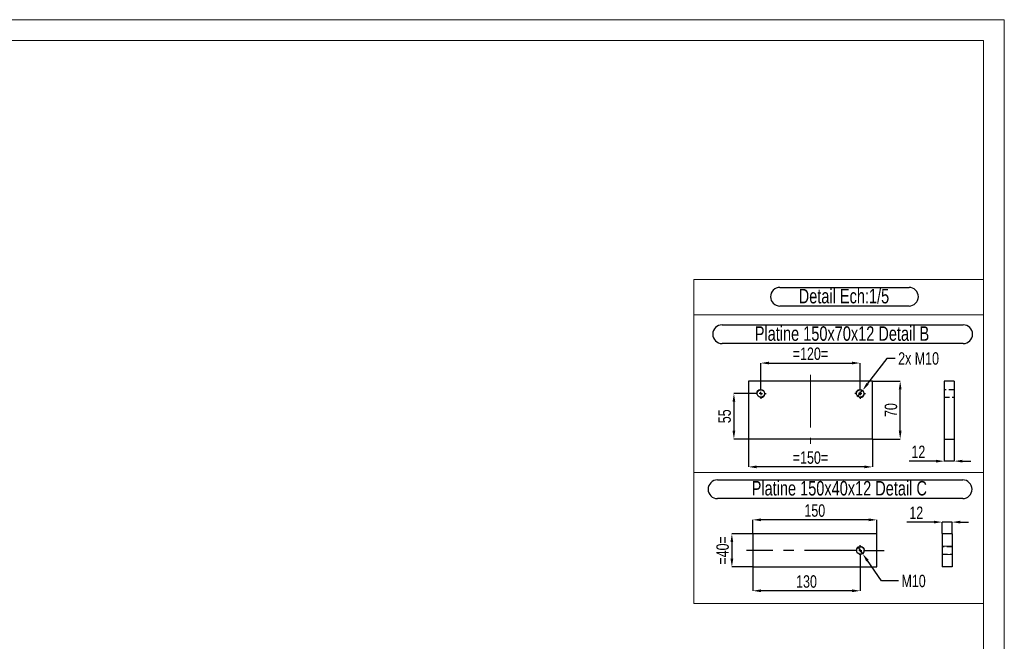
# Model space of a CAD drawing. Header units: millimetres. Extents: x 0 to 841, y 0 to 594.
# Tile 9 of 9: x 603 to 841, y 444 to 594. Entities that reach past the tile are written whole.
import ezdxf

# ---------------------------------------------------------------- set-up
doc = ezdxf.new("R2010")
doc.units = ezdxf.units.MM
doc.header["$PDSIZE"] = -1
doc.linetypes.add('CENTERX2', pattern=[20.32, 12.7, -2.54, 2.54, -2.54])
doc.linetypes.add('HIDDEN', pattern=[1.905, 1.27, -0.635])
for name, color, linetype in [('COTES', 1, 'Continuous'), ('NOTES', 6, 'Continuous'), ('TRAIT-MIXTES', 3, 'CENTERX2'), ('TRAIT-TIRET', 2, 'HIDDEN')]:
    doc.layers.add(name, color=color, linetype=linetype)
doc.layers.add('TRAIT-FORT', color=4, linetype='Continuous', lineweight=25)
doc.styles.add('SLDTEXTSTYLE0', font='TXT', dxfattribs={"width": 0.75})
doc.dimstyles.new('SLDDIMSTYLE4', dxfattribs={"dimtxt": 3, "dimasz": 2, "dimexe": 0, "dimexo": 0.0625, "dimgap": 0.75, "dimtad": 1, "dimdec": 0, "dimlfac": 5, "dimrnd": 1e-09, "dimzin": 12, "dimdsep": 46, "dimtxsty": 'SLDTEXTSTYLE0', "dimsah": 1, "dimcen": 0.09, "dimadec": 0, "dimazin": 3, "dimtfac": 1, "dimtdec": 0, "dimtofl": 0, "dimtmove": 0, "dimatfit": 3, "dimfxl": 1, "dimfrac": 2, "dimtolj": 1, "dimtzin": 12, "dimarcsym": 0})
doc.dimstyles.new('SLDDIMSTYLE5', dxfattribs={"dimtxt": 3, "dimasz": 2, "dimexe": 0, "dimexo": 0.0625, "dimgap": 0.75, "dimtad": 1, "dimdec": 0, "dimlfac": 5, "dimrnd": 1e-09, "dimzin": 12, "dimdsep": 46, "dimtxsty": 'SLDTEXTSTYLE0', "dimsah": 1, "dimcen": 0.09, "dimadec": 0, "dimazin": 3, "dimtfac": 1, "dimtdec": 0, "dimtmove": 0, "dimatfit": 0, "dimfxl": 1, "dimfrac": 2, "dimtolj": 1, "dimtzin": 12, "dimarcsym": 0})
doc.dimstyles.new('SLDDIMSTYLE6', dxfattribs={"dimtxt": 3, "dimasz": 2, "dimexe": 0, "dimexo": 0.0625, "dimgap": 0.75, "dimtad": 0, "dimtih": 1, "dimtoh": 1, "dimdec": 0, "dimlfac": 5, "dimrnd": 1e-09, "dimzin": 12, "dimdsep": 46, "dimtxsty": 'SLDTEXTSTYLE0', "dimblk1": 'NONE', "dimsah": 1, "dimcen": 0, "dimadec": 0, "dimazin": 3, "dimtfac": 1, "dimtdec": 0, "dimtmove": 0, "dimatfit": 3, "dimldrblk": 'NONE', "dimfxl": 1, "dimfrac": 2, "dimtolj": 1, "dimtzin": 12, "dimarcsym": 0})

# ---------------------------------------------------------------- blocks, each defined once
blk = doc.blocks.new('SW_NOTE_1')
at = {"layer": 'NOTES', "color": 0}
for p, q in [((-0.1, 4.88), (31.09, 4.88)), ((31.09, 0.36), (-0.1, 0.36))]:
    blk.add_line(p, q, dxfattribs=at)
for centre, start, end in [((-0.1, 2.62), 90, 270), ((31.09, 2.62), 270, 90)]:
    blk.add_arc(centre, 2.26, start, end, dxfattribs=at)
at = {"layer": 'NOTES', "color": 0, "insert": (15.37, 4.51), "char_height": 3.5, "attachment_point": 2, "style": 'SLDTEXTSTYLE0'}
blk.add_mtext('Detail Ech:1/5', dxfattribs=at)
blk = doc.blocks.new('_D_29')
at = {"layer": 'COTES', "color": 0, "lineweight": -2, "transparency": 16777216}
for p, q in [((806.22, 464.35), (806.22, 455.95)), ((780.22, 461.65), (780.22, 455.95)), ((804.22, 455.95), (782.22, 455.95))]:
    blk.add_line(p, q, dxfattribs=at)
at = {"layer": 'COTES', "color": 0, "transparency": 16777216}
for points in [[(782.22, 456.29), (782.22, 455.62), (780.22, 455.95)], [(804.22, 456.29), (804.22, 455.62), (806.22, 455.95)]]:
    blk.add_solid(points, dxfattribs=at)
at = {"layer": 'Defpoints', "color": 0, "transparency": 16777216}
for p in [(806.22, 464.41), (780.22, 461.71), (780.22, 455.95)]:
    blk.add_point(p, dxfattribs=at)
at = {"layer": 'COTES', "color": 0, "transparency": 16777216, "insert": (793.22, 459.7), "char_height": 3, "attachment_point": 2, "style": 'SLDTEXTSTYLE0'}
blk.add_mtext('\\A1;130', dxfattribs=at)
blk = doc.blocks.new('_D_30')
at = {"layer": 'COTES', "color": 0, "lineweight": -2, "transparency": 16777216}
for p, q in [((780.22, 469.77), (780.22, 473.1)), ((808.22, 473.1), (782.22, 473.1)), ((810.22, 469.77), (810.22, 473.1))]:
    blk.add_line(p, q, dxfattribs=at)
at = {"layer": 'COTES', "color": 0, "transparency": 16777216}
for points in [[(782.22, 473.44), (782.22, 472.77), (780.22, 473.1)], [(808.22, 473.44), (808.22, 472.77), (810.22, 473.1)]]:
    blk.add_solid(points, dxfattribs=at)
at = {"layer": 'Defpoints', "color": 0, "transparency": 16777216}
for p in [(780.22, 473.1), (780.22, 469.71), (810.22, 469.71)]:
    blk.add_point(p, dxfattribs=at)
at = {"layer": 'COTES', "color": 0, "transparency": 16777216, "insert": (795.22, 476.85), "char_height": 3, "attachment_point": 2, "style": 'SLDTEXTSTYLE0'}
blk.add_mtext('\\A1;150', dxfattribs=at)
blk = doc.blocks.new('_D_31')
at = {"layer": 'COTES', "color": 0, "lineweight": -2, "transparency": 16777216}
for p, q in [((780.15, 469.71), (775.19, 469.71)), ((775.19, 467.71), (775.19, 463.71)), ((780.15, 461.71), (775.19, 461.71))]:
    blk.add_line(p, q, dxfattribs=at)
at = {"layer": 'COTES', "color": 0, "transparency": 16777216}
for points in [[(774.85, 467.71), (775.52, 467.71), (775.19, 469.71)], [(774.85, 463.71), (775.52, 463.71), (775.19, 461.71)]]:
    blk.add_solid(points, dxfattribs=at)
at = {"layer": 'Defpoints', "color": 0, "transparency": 16777216}
for p in [(780.22, 469.71), (775.19, 461.71), (780.22, 461.71)]:
    blk.add_point(p, dxfattribs=at)
at = {"layer": 'COTES', "color": 0, "transparency": 16777216, "insert": (771.44, 465.71), "char_height": 3, "attachment_point": 2, "rotation": 90, "style": 'SLDTEXTSTYLE0'}
blk.add_mtext('\\A1;=40=', dxfattribs=at)
blk = doc.blocks.new('_D_32')
at = {"layer": 'COTES', "color": 0, "lineweight": -2, "transparency": 16777216}
for p, q in [((805.65, 466.54), (806.78, 464.89)), ((811.31, 458.33), (807.92, 463.24)), ((815.41, 458.33), (811.31, 458.33))]:
    blk.add_line(p, q, dxfattribs=at)
at = {"layer": 'COTES', "color": 0, "transparency": 16777216}
blk.add_solid([(808.2, 463.43), (807.65, 463.05), (806.78, 464.89)], dxfattribs=at)
at = {"layer": 'Defpoints', "color": 0, "transparency": 16777216}
for p in [(805.65, 466.54), (806.78, 464.89)]:
    blk.add_point(p, dxfattribs=at)
at = {"layer": 'COTES', "color": 0, "transparency": 16777216, "insert": (816.16, 459.83), "char_height": 3, "attachment_point": 1, "style": 'SLDTEXTSTYLE0'}
blk.add_mtext('\\A1;M10', dxfattribs=at)
blk = doc.blocks.new('_None')
blk = doc.blocks.new('SW_NOTE_27')
at = {"layer": 'NOTES', "color": 0}
for p, q in [((-0.07, 4.78), (59.18, 4.78)), ((59.18, 0.25), (-0.07, 0.25))]:
    blk.add_line(p, q, dxfattribs=at)
for centre, start, end in [((-0.07, 2.51), 90, 270), ((59.18, 2.51), 270, 90)]:
    blk.add_arc(centre, 2.26, start, end, dxfattribs=at)
at = {"layer": 'NOTES', "color": 0, "insert": (29.37, 4.51), "char_height": 3.5, "attachment_point": 2, "style": 'SLDTEXTSTYLE0'}
blk.add_mtext('Platine 150x40x12 Detail C', dxfattribs=at)
blk = doc.blocks.new('SW_CENTERMARKSYMBOL_0')
at = {"layer": 'TRAIT-MIXTES', "color": 0}
for p, q in [((-0.8, 0), (-27.53, 0)), ((0, 0), (-0.4, 0)), ((0, 0.8), (0, 1.3)), ((0, 0), (0, 0.4)), ((0, 0), (0, -0.4)), ((0, 0), (0.4, 0)), ((0.8, 0), (5.78, 0)), ((0, -0.8), (0, -1.3))]:
    blk.add_line(p, q, dxfattribs=at)
blk = doc.blocks.new('_D_33')
at = {"layer": 'COTES', "color": 0, "lineweight": -2, "transparency": 16777216}
for p, q in [((782.17, 504.99), (782.17, 511)), ((784.17, 511), (804.17, 511)), ((806.17, 504.99), (806.17, 511))]:
    blk.add_line(p, q, dxfattribs=at)
at = {"layer": 'COTES', "color": 0, "transparency": 16777216}
for points in [[(784.17, 511.34), (784.17, 510.67), (782.17, 511)], [(804.17, 511.34), (804.17, 510.67), (806.17, 511)]]:
    blk.add_solid(points, dxfattribs=at)
at = {"layer": 'Defpoints', "color": 0, "transparency": 16777216}
for p in [(806.17, 511), (782.17, 504.93), (806.17, 504.93)]:
    blk.add_point(p, dxfattribs=at)
at = {"layer": 'COTES', "color": 0, "transparency": 16777216, "insert": (794.17, 514.75), "char_height": 3, "attachment_point": 2, "style": 'SLDTEXTSTYLE0'}
blk.add_mtext('\\A1;=120=', dxfattribs=at)
blk = doc.blocks.new('_D_34')
at = {"layer": 'COTES', "color": 0, "lineweight": -2, "transparency": 16777216}
for p, q in [((779.17, 492.56), (779.17, 485.9)), ((809.17, 492.56), (809.17, 485.9)), ((807.17, 485.9), (781.17, 485.9))]:
    blk.add_line(p, q, dxfattribs=at)
at = {"layer": 'COTES', "color": 0, "transparency": 16777216}
for points in [[(781.17, 486.24), (781.17, 485.57), (779.17, 485.9)], [(807.17, 486.24), (807.17, 485.57), (809.17, 485.9)]]:
    blk.add_solid(points, dxfattribs=at)
at = {"layer": 'Defpoints', "color": 0, "transparency": 16777216}
for p in [(779.17, 492.63), (809.17, 492.63), (779.17, 485.9)]:
    blk.add_point(p, dxfattribs=at)
at = {"layer": 'COTES', "color": 0, "transparency": 16777216, "insert": (794.17, 489.65), "char_height": 3, "attachment_point": 2, "style": 'SLDTEXTSTYLE0'}
blk.add_mtext('\\A1;=150=', dxfattribs=at)
blk = doc.blocks.new('_D_35')
at = {"layer": 'COTES', "color": 0, "lineweight": -2, "transparency": 16777216}
for p, q in [((780.81, 503.63), (775.68, 503.63)), ((775.68, 501.63), (775.68, 494.63)), ((779.11, 492.63), (775.68, 492.63))]:
    blk.add_line(p, q, dxfattribs=at)
at = {"layer": 'COTES', "color": 0, "transparency": 16777216}
for points in [[(775.34, 501.63), (776.01, 501.63), (775.68, 503.63)], [(775.34, 494.63), (776.01, 494.63), (775.68, 492.63)]]:
    blk.add_solid(points, dxfattribs=at)
at = {"layer": 'Defpoints', "color": 0, "transparency": 16777216}
for p in [(780.87, 503.63), (775.68, 492.63), (779.17, 492.63)]:
    blk.add_point(p, dxfattribs=at)
at = {"layer": 'COTES', "color": 0, "transparency": 16777216, "insert": (771.93, 498.13), "char_height": 3, "attachment_point": 2, "rotation": 90, "style": 'SLDTEXTSTYLE0'}
blk.add_mtext('\\A1;55', dxfattribs=at)
blk = doc.blocks.new('_D_36')
at = {"layer": 'COTES', "color": 0, "lineweight": -2, "transparency": 16777216}
for p, q in [((809.23, 506.63), (815.85, 506.63)), ((815.85, 494.63), (815.85, 504.63)), ((809.23, 492.63), (815.85, 492.63))]:
    blk.add_line(p, q, dxfattribs=at)
at = {"layer": 'COTES', "color": 0, "transparency": 16777216}
for points in [[(815.51, 504.63), (816.18, 504.63), (815.85, 506.63)], [(815.51, 494.63), (816.18, 494.63), (815.85, 492.63)]]:
    blk.add_solid(points, dxfattribs=at)
at = {"layer": 'Defpoints', "color": 0, "transparency": 16777216}
for p in [(809.17, 506.63), (815.85, 506.63), (809.17, 492.63)]:
    blk.add_point(p, dxfattribs=at)
at = {"layer": 'COTES', "color": 0, "transparency": 16777216, "insert": (812.1, 499.63), "char_height": 3, "attachment_point": 2, "rotation": 90, "style": 'SLDTEXTSTYLE0'}
blk.add_mtext('\\A1;70', dxfattribs=at)
blk = doc.blocks.new('_D_37')
at = {"layer": 'COTES', "color": 0, "lineweight": -2, "transparency": 16777216}
for p, q in [((812.61, 512.11), (807.99, 506.02)), ((814.61, 512.11), (812.61, 512.11)), ((805.57, 502.83), (806.78, 504.42))]:
    blk.add_line(p, q, dxfattribs=at)
at = {"layer": 'COTES', "color": 0, "transparency": 16777216}
blk.add_solid([(807.72, 506.22), (808.25, 505.81), (806.78, 504.42)], dxfattribs=at)
at = {"layer": 'Defpoints', "color": 0, "transparency": 16777216}
for p in [(806.78, 504.42), (805.57, 502.83)]:
    blk.add_point(p, dxfattribs=at)
at = {"layer": 'COTES', "color": 0, "transparency": 16777216, "insert": (815.36, 513.61), "char_height": 3, "attachment_point": 1, "style": 'SLDTEXTSTYLE0'}
blk.add_mtext('\\A1;2x M10', dxfattribs=at)
blk = doc.blocks.new('SW_NOTE_28')
at = {"layer": 'NOTES', "color": 0}
for p, q in [((-0.09, 4.88), (58.15, 4.88)), ((58.15, 0.35), (-0.09, 0.35))]:
    blk.add_line(p, q, dxfattribs=at)
for centre, start, end in [((-0.09, 2.61), 90, 270), ((58.15, 2.61), 270, 90)]:
    blk.add_arc(centre, 2.26, start, end, dxfattribs=at)
at = {"layer": 'NOTES', "color": 0, "insert": (28.87, 4.51), "char_height": 3.5, "attachment_point": 2, "style": 'SLDTEXTSTYLE0'}
blk.add_mtext('Platine 150x70x12 Detail B', dxfattribs=at)
blk = doc.blocks.new('SW_CENTERMARKSYMBOL_1')
at = {"layer": 'TRAIT-MIXTES', "color": 0}
for p, q in [((-0.8, 0), (-1.3, 0)), ((0, 0), (-0.4, 0)), ((0, 0.8), (0, 1.3)), ((0, 0), (0, 0.4)), ((0, 0), (0, -0.4)), ((0, 0), (0.4, 0)), ((0.8, 0), (1.3, 0)), ((0, -0.8), (0, -1.3))]:
    blk.add_line(p, q, dxfattribs=at)
blk = doc.blocks.new('SW_CENTERMARKSYMBOL_2')
at = {"layer": 'TRAIT-MIXTES', "color": 0}
for p, q in [((-0.8, 0), (-1.3, 0)), ((0, 0), (-0.4, 0)), ((0, 0.8), (0, 1.3)), ((0, 0), (0, 0.4)), ((0, 0), (0, -0.4)), ((0, 0), (0.4, 0)), ((0.8, 0), (1.3, 0)), ((0, -0.8), (0, -1.3))]:
    blk.add_line(p, q, dxfattribs=at)
blk = doc.blocks.new('_D_38')
at = {"layer": 'COTES', "color": 0, "lineweight": -2, "transparency": 16777216}
for p, q in [((826.49, 506.56), (826.49, 487.29)), ((828.89, 506.56), (828.89, 487.29)), ((824.49, 487.29), (817.99, 487.29)), ((828.89, 487.29), (826.49, 487.29)), ((830.89, 487.29), (832.89, 487.29))]:
    blk.add_line(p, q, dxfattribs=at)
at = {"layer": 'COTES', "color": 0, "transparency": 16777216}
for points in [[(824.49, 487.62), (824.49, 486.95), (826.49, 487.29)], [(830.89, 487.62), (830.89, 486.95), (828.89, 487.29)]]:
    blk.add_solid(points, dxfattribs=at)
at = {"layer": 'Defpoints', "color": 0, "transparency": 16777216}
for p in [(826.49, 506.63), (828.89, 506.63), (826.49, 487.29)]:
    blk.add_point(p, dxfattribs=at)
at = {"layer": 'COTES', "color": 0, "transparency": 16777216, "insert": (820.24, 491.04), "char_height": 3, "attachment_point": 2, "style": 'SLDTEXTSTYLE0'}
blk.add_mtext('\\A1;12', dxfattribs=at)
blk = doc.blocks.new('_D_39')
at = {"layer": 'COTES', "color": 0, "lineweight": -2, "transparency": 16777216}
for p, q in [((823.98, 472.56), (817.48, 472.56)), ((825.98, 469.77), (825.98, 472.56)), ((828.38, 472.56), (825.98, 472.56)), ((828.38, 469.77), (828.38, 472.56)), ((830.38, 472.56), (832.38, 472.56))]:
    blk.add_line(p, q, dxfattribs=at)
at = {"layer": 'COTES', "color": 0, "transparency": 16777216}
for points in [[(823.98, 472.89), (823.98, 472.22), (825.98, 472.56)], [(830.38, 472.89), (830.38, 472.22), (828.38, 472.56)]]:
    blk.add_solid(points, dxfattribs=at)
at = {"layer": 'Defpoints', "color": 0, "transparency": 16777216}
for p in [(825.98, 472.56), (825.98, 469.71), (828.38, 469.71)]:
    blk.add_point(p, dxfattribs=at)
at = {"layer": 'COTES', "color": 0, "transparency": 16777216, "insert": (819.73, 476.31), "char_height": 3, "attachment_point": 2, "style": 'SLDTEXTSTYLE0'}
blk.add_mtext('\\A1;12', dxfattribs=at)

msp = doc.modelspace()

# ---------------------------------------------------------------- linework, layer by layer
at = {"lineweight": 18}
for p, q in [((841, 594), (0, 594)), ((841, 594), (841, 0)), ((836, 589), (5, 589)), ((836, 589), (765.98, 589)), ((836, 589), (836, 577.74)), ((836, 589), (836, 5)), ((836, 531.21), (765.98, 531.21)), ((765.98, 522.67), (765.98, 531.21)), ((836, 522.67), (836, 531.21)), ((836, 522.67), (765.98, 522.67)), ((765.98, 522.67), (836, 522.67)), ((836, 522.67), (765.98, 522.67)), ((765.98, 522.67), (765.98, 484.51)), ((836, 522.67), (836, 484.51)), ((836, 484.51), (765.98, 484.51)), ((765.98, 484.51), (836, 484.51)), ((765.98, 484.51), (765.98, 452.91)), ((836, 484.51), (836, 452.91)), ((828.38, 466.71), (825.98, 466.71)), ((828.38, 464.71), (825.98, 464.71)), ((765.98, 452.91), (836, 452.91))]:
    msp.add_line(p, q, dxfattribs=at)
for centre in [(782.17, 503.63), (806.17, 503.63), (806.22, 465.71)]:
    msp.add_arc(centre, 1, 255, 195, dxfattribs=at)
at = {"layer": 'TRAIT-FORT', "lineweight": 25}
for p, q in [((779.17, 506.63), (779.17, 492.63)), ((809.17, 506.63), (779.17, 506.63)), ((809.17, 492.63), (809.17, 506.63)), ((826.49, 506.63), (826.49, 492.63)), ((828.89, 506.63), (826.49, 506.63)), ((828.89, 506.63), (828.89, 492.63)), ((809.17, 492.63), (779.17, 492.63)), ((826.49, 492.63), (828.89, 492.63)), ((810.22, 469.71), (780.22, 469.71)), ((780.22, 469.71), (780.22, 461.71)), ((810.22, 461.71), (810.22, 469.71)), ((825.98, 469.71), (825.98, 461.71)), ((828.38, 469.71), (825.98, 469.71)), ((828.38, 469.71), (828.38, 461.71)), ((780.22, 461.71), (810.22, 461.71)), ((828.38, 461.71), (825.98, 461.71))]:
    msp.add_line(p, q, dxfattribs=at)
for centre in [(782.17, 503.63), (806.17, 503.63), (806.22, 465.71)]:
    msp.add_circle(centre, 0.9, dxfattribs=at)
at = {"layer": 'TRAIT-MIXTES', "lineweight": 18}
msp.add_line((794.17, 508.16), (794.17, 491.45), dxfattribs=at)
at = {"layer": 'TRAIT-TIRET'}
for p, q in [((828.89, 504.53), (826.49, 504.53)), ((826.49, 502.73), (828.89, 502.73)), ((828.38, 466.61), (825.98, 466.61)), ((825.98, 464.81), (828.38, 464.81))]:
    msp.add_line(p, q, dxfattribs=at)

# ---------------------------------------------------------------- block references
at = {"layer": 'NOTES'}
for name, p in [('SW_NOTE_1', (786.89, 524.42)), ('SW_NOTE_28', (772.92, 515.37)), ('SW_NOTE_27', (771.77, 477.98))]:
    msp.add_blockref(name, p, dxfattribs=at)
at = {"layer": 'TRAIT-MIXTES'}
for name, p in [('SW_CENTERMARKSYMBOL_2', (782.17, 503.63)), ('SW_CENTERMARKSYMBOL_1', (806.17, 503.63)), ('SW_CENTERMARKSYMBOL_0', (806.22, 465.71))]:
    msp.add_blockref(name, p, dxfattribs=at)

# ---------------------------------------------------------------- dimensions: what is measured, and where the dimension line sits
at = {"layer": 'COTES'}
for base, p1, p2, picture, middle in [((806.17, 511), (782.17, 504.93), (806.17, 504.93), '_D_33', (794.17, 511)), ((779.17, 485.9), (809.17, 492.63), (779.17, 492.63), '_D_34', (794.17, 485.9))]:
    dim = msp.add_linear_dim(base=base, p1=p1, p2=p2, text='=<>=', dimstyle='SLDDIMSTYLE4', dxfattribs=at)
    dim.commit()
    dim.dimension.update_dxf_attribs({"geometry": picture, "text_midpoint": middle, "dimtype": 160})
for p1, p2, text, picture, middle in [((805.57, 502.83), (806.78, 504.42), '2x M10', '_D_37', (821.18, 512.11)), ((805.65, 466.54), (806.78, 464.89), 'M10', '_D_32', (818.6, 458.33))]:
    dim = msp.add_diameter_dim_2p(p1=p1, p2=p2, text=text, dimstyle='SLDDIMSTYLE6', override={"dimpost": '<>'}, dxfattribs=at)
    dim.commit()
    dim.dimension.update_dxf_attribs({"geometry": picture, "text_midpoint": middle, "dimtype": 163})
for base, p1, p2, angle, dimstyle, picture, middle in [((815.85, 506.63), (809.17, 492.63), (809.17, 506.63), 90, 'SLDDIMSTYLE4', '_D_36', (815.85, 499.63)), ((775.68, 492.63), (780.87, 503.63), (779.17, 492.63), 90, 'SLDDIMSTYLE4', '_D_35', (775.68, 498.13)), ((780.22, 473.1), (810.22, 469.71), (780.22, 469.71), 0, 'SLDDIMSTYLE4', '_D_30', (795.22, 473.1)), ((825.98, 472.56), (828.38, 469.71), (825.98, 469.71), 0, 'SLDDIMSTYLE5', '_D_39', (819.73, 472.56)), ((780.22, 455.95), (806.22, 464.41), (780.22, 461.71), 0, 'SLDDIMSTYLE4', '_D_29', (793.22, 455.95))]:
    dim = msp.add_linear_dim(base=base, p1=p1, p2=p2, angle=angle, dimstyle=dimstyle, dxfattribs=at)
    dim.commit()
    dim.dimension.update_dxf_attribs({"geometry": picture, "text_midpoint": middle, "dimtype": 160})
dim = msp.add_linear_dim(base=(826.49, 487.29), p1=(828.89, 506.63), p2=(826.49, 506.63), dimstyle='SLDDIMSTYLE5', dxfattribs=at)
dim.commit()
dim.dimension.update_dxf_attribs({"geometry": '_D_38', "text_midpoint": (820.24, 487.29), "dimtype": 160})
dim = msp.add_linear_dim(base=(775.19, 461.71), p1=(780.22, 469.71), p2=(780.22, 461.71), angle=90, text='=<>=', dimstyle='SLDDIMSTYLE5', dxfattribs=at)
dim.commit()
dim.dimension.update_dxf_attribs({"geometry": '_D_31', "text_midpoint": (775.19, 465.71), "dimtype": 160})

doc.saveas('drawing.dxf')
